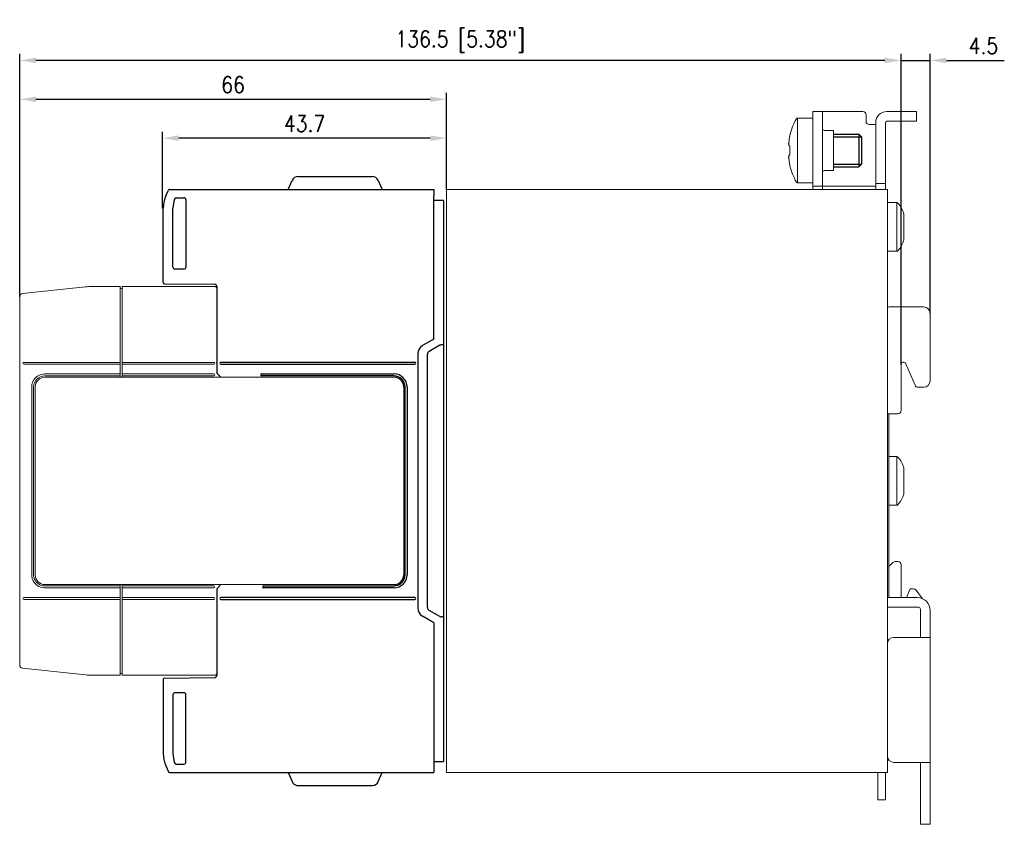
# Model space of a CAD drawing. Header units: millimetres. Extents: x -556 to 0, y -1 to 403.
# Tile 31 of 44: x -327 to -175, y 154 to 278. Entities that reach past the tile are written whole.
import ezdxf

# ---------------------------------------------------------------- set-up
doc = ezdxf.new("R2010")
doc.units = ezdxf.units.MM
doc.header["$LTSCALE"] = 3
doc.layers.get('DEFPOINTS').update_dxf_attribs({"color": 3})
doc.layers.add('0-DIM', color=3, linetype='Continuous')
doc.styles.add('ROMANS', font='romans.shx', dxfattribs={"width": 0.85})
doc.dimstyles.new('STAND01', dxfattribs={"dimtxt": 2.5, "dimasz": 2.5, "dimexe": 1, "dimexo": 0, "dimgap": 1, "dimtad": 1, "dimdec": 8, "dimdsep": 46, "dimtxsty": 'ROMANS', "dimcen": 0.09, "dimadec": 8, "dimazin": 2, "dimtp": 0.05, "dimtm": 0.05, "dimtfac": 0.6, "dimtdec": 8, "dimtmove": 0, "dimatfit": 0, "dimfxl": 1, "dimtolj": 1, "dimarcsym": 0})

# ---------------------------------------------------------------- blocks, each defined once
blk = doc.blocks.new('*D67')
at = {"layer": '0-DIM', "color": 0, "lineweight": -2}
for p, q in [((-883.2, 235.23), (-883.2, 266.7)), ((-817.3, 251.8), (-817.3, 266.7)), ((-880.7, 265.7), (-819.8, 265.7))]:
    blk.add_line(p, q, dxfattribs=at)
at = {"layer": '0-DIM', "color": 0}
for points in [[(-880.7, 266.12), (-880.7, 265.28), (-883.2, 265.7)], [(-819.8, 266.12), (-819.8, 265.28), (-817.3, 265.7)]]:
    blk.add_solid(points, dxfattribs=at)
at = {"layer": 'DEFPOINTS', "color": 0}
for p in [(-817.3, 265.7), (-817.3, 251.8), (-883.2, 235.23)]:
    blk.add_point(p, dxfattribs=at)
at = {"layer": '0-DIM', "color": 0, "insert": (-850.25, 267.95), "char_height": 2.5, "attachment_point": 5, "style": 'ROMANS'}
blk.add_mtext('\\A1;66', dxfattribs=at)
blk = doc.blocks.new('*D68')
at = {"layer": '0-DIM', "color": 0, "lineweight": -2}
for p, q in [((-861.13, 248.88), (-861.13, 260.7)), ((-817.3, 251.8), (-817.3, 260.7)), ((-819.8, 259.7), (-858.63, 259.7))]:
    blk.add_line(p, q, dxfattribs=at)
at = {"layer": '0-DIM', "color": 0}
for points in [[(-858.63, 260.12), (-858.63, 259.28), (-861.13, 259.7)], [(-819.8, 260.12), (-819.8, 259.28), (-817.3, 259.7)]]:
    blk.add_solid(points, dxfattribs=at)
at = {"layer": 'DEFPOINTS', "color": 0}
for p in [(-861.13, 259.7), (-817.3, 251.8), (-861.13, 248.88)]:
    blk.add_point(p, dxfattribs=at)
at = {"layer": '0-DIM', "color": 0, "insert": (-839.21, 261.95), "char_height": 2.5, "attachment_point": 5, "style": 'ROMANS'}
blk.add_mtext('\\A1;43.7', dxfattribs=at)
blk = doc.blocks.new('*D69')
at = {"layer": '0-DIM', "color": 0, "lineweight": -2}
for p, q in [((-747.1, 224.69), (-747.1, 272.7)), ((-742.6, 232.65), (-742.6, 272.7)), ((-749.6, 271.7), (-752.1, 271.7)), ((-747.1, 271.7), (-742.6, 271.7)), ((-740.1, 271.7), (-731.15, 271.7))]:
    blk.add_line(p, q, dxfattribs=at)
at = {"layer": '0-DIM', "color": 0}
for points in [[(-749.6, 272.12), (-749.6, 271.28), (-747.1, 271.7)], [(-740.1, 272.12), (-740.1, 271.28), (-742.6, 271.7)]]:
    blk.add_solid(points, dxfattribs=at)
at = {"layer": 'DEFPOINTS', "color": 0}
for p in [(-742.6, 271.7), (-742.6, 232.65), (-747.1, 224.69)]:
    blk.add_point(p, dxfattribs=at)
at = {"layer": '0-DIM', "color": 0, "insert": (-734.37, 273.95), "char_height": 2.5, "attachment_point": 5, "style": 'ROMANS'}
blk.add_mtext('\\A1;4.5', dxfattribs=at)
blk = doc.blocks.new('*D70')
at = {"layer": '0-DIM', "color": 0, "lineweight": -2}
for p, q in [((-883.2, 235.23), (-883.2, 272.7)), ((-747.1, 224.69), (-747.1, 272.7)), ((-749.6, 271.7), (-880.7, 271.7))]:
    blk.add_line(p, q, dxfattribs=at)
at = {"layer": '0-DIM', "color": 0}
for points in [[(-880.7, 272.12), (-880.7, 271.28), (-883.2, 271.7)], [(-749.6, 272.12), (-749.6, 271.28), (-747.1, 271.7)]]:
    blk.add_solid(points, dxfattribs=at)
at = {"layer": 'DEFPOINTS', "color": 0}
for p in [(-883.2, 271.7), (-883.2, 235.23), (-747.1, 224.69)]:
    blk.add_point(p, dxfattribs=at)
at = {"layer": '0-DIM', "color": 0, "insert": (-815.15, 274.6), "char_height": 2.5, "attachment_point": 5, "style": 'ROMANS'}
blk.add_mtext('\\A1;136.5 [5.38"]', dxfattribs=at)
blk = doc.blocks.new('RHS60-Side')
at = {"linetype": 'Continuous', "lineweight": 0, "extrusion": (-1, 6.12323e-17, 0)}
for p, q in [((58.1, 57), (56.6, 57)), ((56.6, 57), (56.6, 56)), ((58.3, 57), (58.1, 57)), ((58.1, 56), (58.1, 57)), ((58.3, 57), (64.3, 57)), ((64.8, 56.5), (64.8, 55.5)), ((68, 57), (72.1, 57)), ((72.6, 57), (72.1, 57)), ((72.6, 55.5), (72.6, 57)), ((56.6, 56), (54.22, 56)), ((54.22, 46), (54.22, 56)), ((56.6, 56), (56.6, 46.5)), ((58.1, 46.5), (58.1, 56)), ((65.3, 55), (66.1, 55)), ((66.3, 55), (66.1, 55)), ((66.3, 55.3), (66.3, 46.4)), ((67.8, 55.3), (67.8, 46.4)), ((72.1, 55.5), (68, 55.5)), ((72.1, 55.5), (72.6, 55.5)), ((53.05, 53.38), (53.05, 53.27)), ((58.4, 54.1), (59.8, 54.1)), ((59.8, 52.9), (59.8, 54.1)), ((59.8, 53.5), (59.85, 53.5)), ((52.86, 52.04), (52.87, 52.03)), ((53.05, 51.73), (52.87, 51.75)), ((53.05, 51.74), (53.05, 51)), ((59.8, 47.9), (59.8, 52.9)), ((52.87, 50.25), (53.05, 50.27)), ((53.05, 51), (53.05, 50.26)), ((52.87, 49.97), (52.86, 49.96)), ((53.05, 48.73), (53.05, 48.62)), ((58.4, 47.9), (59.8, 47.9)), ((56.6, 46), (54.22, 46)), ((56.6, 46.5), (56.6, 45.5)), ((58.1, 45.5), (58.1, 46.5)), ((66.3, 45.9), (66.3, 46.4)), ((67.8, 45.9), (66.3, 45.9)), ((66.3, 45.9), (66.3, 45.1)), ((67.8, 46.4), (67.8, 45.9)), ((67.8, 45.1), (67.8, 45.9)), ((0.5, 45), (0, 45)), ((0, -45), (0, 45)), ((67.6, 45), (0.5, 45)), ((56.6, 45.5), (58.1, 45.5)), ((56.6, 45.5), (56.6, 45.04)), ((56.6, 45.04), (56.6, 45)), ((58.1, 45.5), (58.3, 45.5)), ((58.1, 45.04), (58.1, 45.5)), ((58.1, 45), (58.1, 45.04)), ((66.1, 45.5), (58.3, 45.5)), ((66.1, 45.5), (66.3, 45.5)), ((66.3, 45.1), (66.3, 45)), ((68.1, 45), (67.6, 45)), ((67.8, 45), (67.8, 45.1)), ((68.1, -45), (68.1, 45)), ((69.56, 42.95), (68.1, 42.95)), ((69.56, 42.95), (69.56, 35.45)), ((70.65, 41.18), (70.65, 37.23)), ((69.56, 35.45), (68.1, 35.45)), ((73.7, 26.85), (68.4, 26.85)), ((74.7, 25.85), (74.7, 15.45)), ((70.2, 17.89), (70.2, 10.85)), ((72.37, 14.76), (70.96, 18.08)), ((72.84, 14.45), (73.13, 14.45)), ((73.7, 14.45), (73.13, 14.45)), ((68.1, 10.35), (69.7, 10.35)), ((68.3, 6.08), (68.3, 10.35)), ((68.3, 6.08), (68.3, -6.08)), ((69.56, 3.75), (68.3, 3.75)), ((69.56, 3.75), (69.56, -3.75)), ((70.65, 1.98), (70.65, -1.97)), ((69.56, -3.75), (68.3, -3.75)), ((68.3, -6.08), (68.3, -18)), ((68.95, -12.58), (68.3, -13.23)), ((69.7, -12.43), (69.31, -12.43)), ((70.2, -18), (70.2, -12.93)), ((71.6, -16.68), (71.07, -18)), ((72.12, -16.68), (71.6, -16.68)), ((68.1, -18), (72.7, -18)), ((72.52, -16.88), (73.54, -18.19)), ((68.1, -19.5), (72.9, -19.5)), ((73.2, -23.85), (73.2, -19.8)), ((74.7, -23.85), (74.7, -20)), ((73.1, -24.15), (69.1, -24.15)), ((74.7, -24.15), (73.1, -24.15)), ((73.2, -24.15), (73.2, -23.85)), ((74.7, -24.15), (74.7, -23.85)), ((74.7, -43.45), (74.7, -24.15)), ((69.1, -43.45), (73.1, -43.45)), ((73.1, -43.45), (74.7, -43.45)), ((73.2, -43.45), (73.2, -43.95)), ((73.2, -45.65), (73.2, -43.95)), ((74.7, -43.95), (74.7, -43.45)), ((74.7, -45.65), (74.7, -43.95)), ((0, -45), (0.5, -45)), ((0.5, -45), (67.6, -45)), ((66.6, -46.73), (66.6, -45)), ((67.6, -45), (68.1, -45)), ((67.8, -45), (67.8, -46.73)), ((66.6, -46.73), (66.6, -49.23)), ((67.8, -49.23), (67.8, -46.73)), ((73.2, -46.15), (73.2, -45.65)), ((73.2, -52.5), (73.2, -46.15)), ((74.7, -46.15), (74.7, -45.65)), ((74.7, -52.5), (74.7, -46.15)), ((66.6, -49.23), (67.8, -49.23)), ((73.2, -53), (73.2, -52.5)), ((73.2, -53), (74.7, -53)), ((74.7, -53), (74.7, -52.5))]:
    blk.add_line(p, q, dxfattribs=at)
for p, q in [((59.8, 53.5), (63.7, 53.5)), ((63.7, 53.5), (64.1, 53.1)), ((64.1, 53.1), (64.1, 48.9)), ((64.1, 48.9), (63.7, 48.5)), ((59.8, 48.5), (63.7, 48.5))]:
    blk.add_line(p, q)
at = {"color": 31}
for p, q in [((63.7, 53.5), (63.7, 48.5)), ((59.8, 53.1), (64.1, 53.1)), ((59.8, 48.9), (64.1, 48.9))]:
    blk.add_line(p, q, dxfattribs=at)
at = {"linetype": 'Continuous', "lineweight": 0}
for centre, radius, start, end in [((64.3, 56.5), 0.5, 0, 90), ((68, 55.3), 1.7, 90, 180), ((62.76, 51), 10, 150.6728, 166.2089), ((54.22, 55.8), 0.2, 90, 150.6728), ((65.3, 55.5), 0.5, 180, 270), ((68, 55.3), 0.2, 90, 180), ((58.4, 54.4), 0.3, 180, 270), ((62.76, 51), 10, 193.7911, 209.3272), ((58.4, 47.6), 0.3, 90, 180), ((54.22, 46.2), 0.2, 209.3272, 270), ((69.56, 42.75), 0.2, 42.9617, 90), ((66.78, 40.16), 4, 14.6956, 42.9617), ((66.78, 38.24), 4, 317.0383, 345.3044), ((69.56, 35.65), 0.2, 270, 317.0383), ((68.4, 26.35), 0.5, 90, 126.8699), ((73.7, 25.85), 1, 0, 90), ((73.7, 15.45), 1, 270, 0), ((69.7, 10.85), 0.5, 270, 0), ((69.56, 3.55), 0.2, 42.9617, 90), ((66.78, 0.96), 4, 14.6956, 42.9617), ((66.78, -0.96), 4, 317.0383, 345.3044), ((69.56, -3.55), 0.2, 270, 317.0383), ((69.31, -12.93), 0.5, 90, 135), ((69.7, -12.93), 0.5, 0, 90), ((72.12, -17.18), 0.5, 38, 90), ((72.7, -20), 2, 0, 90), ((72.9, -19.8), 0.3, 0, 90), ((69.1, -25.15), 1, 90, 180), ((69.1, -42.45), 1, 180, 270)]:
    blk.add_arc(centre, radius, start, end, dxfattribs=at)
for centre, major_axis, ratio, start_param, end_param in [((62.76, 51), (-0.37, -9.99), 0.997261, 4.520641, 4.62451), ((62.79, 51.22), (-9.89, 1.47), 0.703233, 0.082109, 0.085595), ((62.79, 51.22), (-9.89, 1.47), 0.703233, 0.122706, 0.126191), ((62.76, 51.01), (9.97, -0.74), 0.002739, 2.912905, 3.016774), ((62.79, 50.78), (-9.89, -1.47), 0.703233, 6.156994, 6.16048), ((62.76, 50.99), (9.97, 0.74), 0.002739, 3.266411, 3.370281), ((62.79, 50.78), (-9.89, -1.47), 0.703233, 6.19759, 6.201076), ((62.76, 51), (0.37, -9.99), 0.997261, 4.800268, 4.904137), ((70.6, 17.89), (0, 0.439), 0.91129, 5.147727, 7.853982), ((72.84, 14.95), (-0.509, 0), 0.982151, 0.394457, 1.570796)]:
    blk.add_ellipse(centre, major_axis=major_axis, ratio=ratio, start_param=start_param, end_param=end_param, dxfattribs=at)
for points, knots in [([(52.88, 52.09), (52.88, 52.09), (52.88, 52.09), (52.88, 52.07), (52.87, 52.05), (52.87, 52.01), (52.86, 51.98), (52.86, 51.96), (52.86, 51.94), (52.86, 51.91), (52.85, 51.86), (52.85, 51.84), (52.85, 51.83), (52.85, 51.83), (52.85, 51.83)], [-0.139819, -0.139819, -0.139819, -0.139819, -0.1397852, -0.1397852, -0.0698926, -0.0698926, 0, 0, 0, 0.0698491, 0.0698491, 0.1396983, 0.1396983, 0.1397319, 0.1397319, 0.1397319, 0.1397319]), ([(52.85, 52.09), (52.85, 52.09), (52.85, 52.09), (52.85, 52.07), (52.85, 52.06), (52.86, 52.04), (52.86, 52.04), (52.86, 52.04), (52.86, 52.04), (52.87, 52.04), (52.87, 52.06), (52.88, 52.07), (52.88, 52.09)], [-0.1397319, -0.1397319, -0.1397319, -0.1397319, -0.1396983, -0.1396983, -0.0698491, -0.0698491, 0, 0, 0, 0.0699096, 0.0699096, 0.1398192, 0.1398192, 0.1398192, 0.1398192]), ([(52.87, 52.24), (52.86, 52.22), (52.86, 52.2), (52.86, 52.17), (52.86, 52.15), (52.86, 52.13), (52.86, 52.11), (52.86, 52.11), (52.86, 52.11)], [-0.0699293, -0.0699293, -0.0699293, -0.0699293, 0, 0, 0, 0.0698816, 0.0698816, 0.069893, 0.069893, 0.069893, 0.069893]), ([(52.86, 51.8), (52.86, 51.8), (52.86, 51.8), (52.86, 51.79), (52.86, 51.77), (52.86, 51.76), (52.86, 51.75), (52.86, 51.75), (52.87, 51.75)], [-0.069893, -0.069893, -0.069893, -0.069893, -0.0698816, -0.0698816, 0, 0, 0, 0.0699293, 0.0699293, 0.0699293, 0.0699293]), ([(52.87, 50.25), (52.86, 50.25), (52.86, 50.25), (52.86, 50.24), (52.86, 50.23), (52.86, 50.21), (52.86, 50.2), (52.86, 50.2), (52.86, 50.2)], [-0.0699293, -0.0699293, -0.0699293, -0.0699293, 0, 0, 0, 0.0698803, 0.0698803, 0.069893, 0.069893, 0.069893, 0.069893]), ([(52.85, 50.17), (52.85, 50.17), (52.85, 50.17), (52.85, 50.16), (52.85, 50.14), (52.86, 50.09), (52.86, 50.06), (52.86, 50.04), (52.86, 50.02), (52.87, 49.99), (52.87, 49.95), (52.88, 49.93), (52.88, 49.91), (52.88, 49.91), (52.88, 49.91)], [-0.1397319, -0.1397319, -0.1397319, -0.1397319, -0.1396983, -0.1396983, -0.0698491, -0.0698491, 0, 0, 0, 0.0698926, 0.0698926, 0.1397852, 0.1397852, 0.139819, 0.139819, 0.139819, 0.139819]), ([(52.88, 49.91), (52.88, 49.91), (52.88, 49.91), (52.88, 49.93), (52.87, 49.94), (52.87, 49.96), (52.86, 49.96), (52.86, 49.96), (52.86, 49.96), (52.86, 49.96), (52.85, 49.94), (52.85, 49.93), (52.85, 49.91)], [-0.139819, -0.139819, -0.139819, -0.139819, -0.1397852, -0.1397852, -0.0698926, -0.0698926, 0, 0, 0, 0.069866, 0.069866, 0.1397321, 0.1397321, 0.1397321, 0.1397321]), ([(52.86, 49.89), (52.86, 49.89), (52.86, 49.89), (52.86, 49.87), (52.86, 49.85), (52.86, 49.83), (52.86, 49.8), (52.86, 49.78), (52.87, 49.76)], [-0.069893, -0.069893, -0.069893, -0.069893, -0.0698816, -0.0698816, 0, 0, 0, 0.0699293, 0.0699293, 0.0699293, 0.0699293])]:
    blk.add_open_spline(points, degree=3, knots=knots, dxfattribs=at)
blk = doc.blocks.new('CGI0995-02')
at = {"extrusion": (-1, 3.67394e-16, 2.22045e-16)}
for p, q in [((-285.73, 251.8), (-285.13966966, 253.19073113)), ((-284.21916481, 253.8), (-272.74083519, 253.8)), ((-271.82033034, 253.19073113), (-271.23, 251.8)), ((-304.57235408, 250.87814623), (-304.23277423, 251.67814623)), ((-304.04867325, 251.8), (-263.23, 251.8)), ((-263.23, 251.8), (-263.23, 250.8)), ((-304.67227184, 250.64275473), (-304.57235408, 250.87814623)), ((-303.01865475, 250.5), (-301.83, 250.5)), ((-301.53, 250.2), (-301.53, 239.8)), ((-263.23, 228.7), (-263.23, 250.8)), ((-261.73, 250.1), (-263.23, 250.09214595)), ((-261.73, 250.1), (-261.73, 163.5)), ((-305.03, 237.4202589), (-305.03, 248.88446465)), ((-303.53, 239.8), (-303.53, 248.88446465)), ((-301.83, 239.5), (-303.23, 239.5)), ((-304.83174531, 237.22026652), (-297.07738204, 237.15259521)), ((-296.78, 236.85260664), (-296.78, 225.15)), ((-263.23, 228.7), (-264.98, 227.68963703)), ((-262.3419847, 227.72661807), (-263.98, 226.7809095)), ((-261.73, 227.8), (-262.1007109, 227.79352922)), ((-296.78, 224.95), (-296.78, 225.15)), ((-266.18, 225.1), (-296.13007615, 225.1)), ((-265.73, 226.39059892), (-265.73, 187.20940108)), ((-264.23, 187.25210321), (-264.23, 226.34789679)), ((-296.78, 224.95), (-296.78, 223.45)), ((-296.78, 223.64984767), (-296.77987368, 223.64971913)), ((-296.13007615, 224.8), (-266.18, 224.8)), ((-296.78, 223.45), (-296.14124678, 222.80000001)), ((-289.83, 223.3), (-269.37999998, 223.29999998)), ((-269.37999998, 222.99999998), (-289.83, 223)), ((-267.88, 221.30000001), (-267.88, 192.30000001)), ((-267.68, 192.30000001), (-267.68, 221.3)), ((-267.38, 221.3), (-267.38, 192.30000001)), ((-296.14124677, 190.80000001), (-296.78, 190.15)), ((-296.78, 190.15), (-296.78, 188.65)), ((-289.53, 190.6), (-269.38, 190.6)), ((-269.38, 190.3), (-289.53, 190.3)), ((-296.78, 188.65), (-296.78, 188.45)), ((-266.18, 188.8), (-296.13007615, 188.8)), ((-296.78, 188.45), (-296.78, 176.74739336)), ((-296.13007615, 188.5), (-266.18, 188.5)), ((-263.23, 184.9), (-264.98, 185.91036297)), ((-262.3419847, 185.87338193), (-263.98, 186.8190905)), ((-261.73, 185.8), (-262.1007109, 185.80647078)), ((-263.23, 184.9), (-263.23, 162.8)), ((-263.23, 163.50785405), (-261.73, 163.5)), ((-263.23, 162.8), (-263.23, 161.8)), ((-289.98, 161.8), (-263.23, 161.8)), ((-285.73, 161.8), (-285.13966966, 160.40926887)), ((-271.82033034, 160.40926887), (-271.23, 161.8)), ((-284.21916481, 159.8), (-272.74083519, 159.8))]:
    blk.add_line(p, q, dxfattribs=at)
at = {"linetype": 'Continuous', "lineweight": 0, "extrusion": (-1, 3.44509e-16, 0)}
blk.add_line((-261.3, 251.8), (-261.3, 161.8), dxfattribs=at)
at = {"linetype": 'Continuous', "lineweight": 0, "extrusion": (-1, 2.83277e-16, 2.22045e-16)}
for p, q in [((-326.75226423, 235.72244361), (-317.02120684, 236.74521895)), ((-311.7, 236.8), (-315.97592221, 236.8)), ((-311.7, 236.6), (-311.7, 236.8)), ((-311.7, 225.1), (-311.7, 236.6)), ((-311.4, 236.5), (-311.7, 236.5)), ((-311.4, 236.8), (-311.4, 236.6)), ((-297.08, 236.8), (-311.4, 236.8)), ((-311.4, 236.6), (-311.4, 225.1)), ((-327.2, 235.22518266), (-327.2, 178.37481734)), ((-326.55, 225.1), (-311.7, 225.1)), ((-311.7, 224.8), (-311.7, 225.1)), ((-311.4, 224.8), (-311.4, 225.1)), ((-311.4, 225.1), (-297.23, 225.1)), ((-311.7, 224.8), (-326.55, 224.8)), ((-311.7, 223.29999999), (-311.7, 224.8)), ((-311.4, 224.8), (-311.4, 223.3)), ((-297.23, 224.8), (-311.4, 224.8)), ((-311.7, 223.29999999), (-323.35000002, 223.29999998)), ((-323.35000002, 222.99999998), (-311.7, 222.99999999)), ((-323.3, 222.8), (-269.37986367, 222.8)), ((-311.7, 222.99999999), (-311.7, 223.29999999)), ((-311.7, 222.8), (-311.7, 222.99999999)), ((-311.4, 223), (-311.4, 223.3)), ((-311.4, 223.3), (-297.23, 223.3)), ((-311.4, 223), (-311.4, 222.8)), ((-297.23, 223), (-311.4, 223)), ((-325.35, 221.3), (-325.35, 192.30000001)), ((-325.05, 192.30000001), (-325.05, 221.3)), ((-324.8, 192.3), (-324.8, 221.3)), ((-311.7, 190.6), (-323.35, 190.6)), ((-323.35, 190.3), (-311.7, 190.3)), ((-269.38, 190.80000001), (-323.3, 190.8)), ((-311.7, 190.6), (-311.7, 190.8)), ((-311.7, 190.3), (-311.7, 190.6)), ((-311.7, 188.8), (-311.7, 190.3)), ((-311.4, 190.8), (-311.4, 190.6)), ((-311.4, 190.6), (-297.23, 190.59999998)), ((-311.4, 190.3), (-311.4, 190.6)), ((-297.23, 190.29999998), (-311.4, 190.3)), ((-311.4, 190.3), (-311.4, 188.8)), ((-311.7, 188.8), (-326.55, 188.8)), ((-311.7, 188.5), (-311.7, 188.8)), ((-311.4, 188.8), (-297.23, 188.8)), ((-311.4, 188.5), (-311.4, 188.8)), ((-326.55, 188.5), (-311.7, 188.5)), ((-311.7, 188.5), (-311.7, 177)), ((-297.23, 188.5), (-311.4, 188.5)), ((-311.4, 177), (-311.4, 188.5)), ((-326.75226423, 177.87755639), (-317.02120684, 176.85478105)), ((-315.97592221, 176.8), (-311.7, 176.8)), ((-311.7, 177.1), (-311.4, 177.1)), ((-311.7, 176.8), (-311.7, 177)), ((-311.4, 177), (-311.4, 176.8)), ((-311.4, 176.8), (-297.08, 176.8))]:
    blk.add_line(p, q, dxfattribs=at)
at = {"extrusion": (-1, -3.67394e-16, 2.22045e-16)}
for p, q in [((-304.83174531, 176.37973348), (-297.07738204, 176.44740479)), ((-305.03, 176.1797411), (-305.03, 164.71553535)), ((-303.53, 173.8), (-303.53, 164.71553535)), ((-301.83, 174.1), (-303.23, 174.1)), ((-301.53, 163.4), (-301.53, 173.8)), ((-304.67227184, 162.95724527), (-304.57235408, 162.72185377)), ((-304.57235408, 162.72185377), (-304.23277423, 161.92185377)), ((-303.01865475, 163.1), (-301.83, 163.1)), ((-304.04867325, 161.8), (-263.23, 161.8))]:
    blk.add_line(p, q, dxfattribs=at)
for centre, radius, start, end in [((-284.21916481, 252.8), 1, 90, 157), ((-272.74083519, 252.8), 1, 23, 90), ((-304.04867325, 251.6), 0.2, 90, 157), ((-300.53, 248.88446465), 4.5, 157, 180), ((-299.03, 248.88446465), 4.5, 161.7464467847, 180), ((-303.01865475, 250.2), 0.3, 90, 161.7464467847), ((-301.83, 250.2), 0.3, 0, 90), ((-303.23, 239.8), 0.3, 180, 270), ((-301.83, 239.8), 0.3, 270, 0), ((-304.83, 237.4202589), 0.2, 180, 269.5), ((-297.08, 236.85260664), 0.3, 0, 89.5), ((-264.23, 226.39059892), 1.5, 120, 180), ((-263.73, 226.34789679), 0.5, 120, 180), ((-262.0919847, 227.29360537), 0.5, 91, 120), ((-296.13007615, 224.95), 0.15, 90, 270), ((-266.18, 224.95), 0.15, 270, 90), ((-289.83, 223.15), 0.15, 89.9999999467, 269.9999999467), ((-269.38, 221.30000001), 1.5, 0, 90), ((-269.37999998, 221.3), 1.99999998, 0, 90.0000000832), ((-269.37999998, 221.3), 1.69999998, 0, 90.0000000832), ((-269.38, 192.30000001), 1.5, 270, 0), ((-269.38, 192.3), 1.7, 270, 0.000000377), ((-269.38, 192.3), 2, 270, 0.000000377), ((-289.53, 190.45), 0.15, 90, 270), ((-296.13007615, 188.65), 0.15, 90, 270), ((-266.18, 188.65), 0.15, 270, 90), ((-264.23, 187.20940108), 1.5, 180, 240), ((-263.73, 187.25210321), 0.5, 180, 240), ((-262.0919847, 186.30639463), 0.5, 240, 269), ((-297.08, 176.74739336), 0.3, 270.5, 0), ((-304.83, 176.1797411), 0.2, 90.5, 180), ((-303.23, 173.8), 0.3, 90, 180), ((-301.83, 173.8), 0.3, 0, 90), ((-300.53, 164.71553535), 4.5, 180, 203), ((-299.03, 164.71553535), 4.5, 180, 198.2535532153), ((-303.01865475, 163.4), 0.3, 198.2535532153, 270), ((-301.83, 163.4), 0.3, 270, 0), ((-304.04867325, 162), 0.2, 203, 270), ((-284.21916481, 160.8), 1, 203, 234.7818977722), ((-284.21916481, 160.8), 1, 234.7818977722, 260.7446228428), ((-284.21916481, 160.8), 1, 260.7446228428, 270), ((-272.74083519, 160.8), 1, 270, 272.3173785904), ((-272.74083519, 160.8), 1, 272.3173785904, 337)]:
    blk.add_arc(centre, radius, start, end)
at = {"linetype": 'Continuous', "lineweight": 0}
for centre, radius, start, end in [((-326.7, 235.22518266), 0.5, 96, 180), ((-315.97592221, 226.8), 10, 90, 96), ((-326.55, 224.95), 0.15, 90, 270), ((-297.23, 224.95000001), 0.15, 270, 90), ((-323.35000002, 221.3), 1.99999998, 154.849336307, 179.9999999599), ((-323.35000002, 221.3), 1.99999998, 150.3324407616, 154.849336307), ((-323.35000002, 221.3), 1.99999998, 143.130101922, 150.3324407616), ((-323.35000002, 221.3), 1.69999998, 149.9999996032, 179.9999999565), ((-323.35000002, 221.3), 1.99999998, 89.9999999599, 143.130101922), ((-323.35000002, 221.3), 1.69999998, 144.3865483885, 149.9999996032), ((-323.3, 221.3), 1.5, 90, 180), ((-323.35000002, 221.3), 1.69999998, 135.09912718, 144.3865483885), ((-323.35000002, 221.3), 1.69999998, 89.9999999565, 135.09912718), ((-297.23, 223.14999999), 0.15, 270, 90), ((-323.34999999, 192.30000001), 2.00000001, 180, 197.4576034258), ((-323.34999999, 192.30000001), 2.00000001, 197.4576034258, 270), ((-323.34999999, 192.30000001), 1.70000001, 180, 200.6673168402), ((-323.34999999, 192.30000001), 1.70000001, 200.6673168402, 270), ((-323.3, 192.3), 1.5, 180, 270), ((-297.23, 190.45000001), 0.15, 270, 90), ((-326.55, 188.65), 0.15, 90, 270), ((-297.23, 188.65), 0.15, 270, 90), ((-326.7, 178.37481734), 0.5, 180, 264), ((-315.97592221, 186.8), 10, 264, 270)]:
    blk.add_arc(centre, radius, start, end, dxfattribs=at)
blk.add_ellipse((-296.58, 223.3706315), major_axis=(-0.17787714, 0.34614489), ratio=0.2641423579, start_param=0.4747966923, end_param=0.5103402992)
for points, knots in [([(-297.08, 236.8), (-297.04861078, 236.8), (-297.01450568, 236.79483327), (-296.94861996, 236.77194754), (-296.91682772, 236.75422286), (-296.87094092, 236.71649413), (-296.85201238, 236.69696605), (-296.81968035, 236.65168278), (-296.80630564, 236.62587546), (-296.79715729, 236.6)], [0, 0, 0, 0, 0.12156993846, 0.12156993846, 0.24313987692, 0.24313987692, 0.32547509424, 0.32547509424, 0.40781031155, 0.40781031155, 0.40781031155, 0.40781031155]), ([(-296.79715729, 177), (-296.80630564, 176.97412454), (-296.81968035, 176.94831722), (-296.85201238, 176.90303395), (-296.87094092, 176.88350587), (-296.91682772, 176.84577714), (-296.94861996, 176.82805246), (-297.01450568, 176.80516673), (-297.04861078, 176.8), (-297.08, 176.8)], [1.01821852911, 1.01821852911, 1.01821852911, 1.01821852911, 1.10055374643, 1.10055374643, 1.18288896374, 1.18288896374, 1.30445890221, 1.30445890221, 1.42602884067, 1.42602884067, 1.42602884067, 1.42602884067])]:
    blk.add_open_spline(points, degree=3, knots=knots, dxfattribs=at)
blk.add_blockref('RHS60-Side', (-261.3, 206.8))
at = {"layer": '0-DIM'}
for base, p1, p2, text, override, picture, middle in [((-327.2, 271.7), (-191.1, 224.69199353), (-327.2, 235.22518266), '136.5 [5.38"]', {"dimdec": 0}, '*D70', (-259.15, 274.60476191)), ((-305.13, 259.7), (-261.3, 251.8), (-305.13, 248.88446465), '43.7', {"dimdec": 1, "dimrnd": 0.5}, '*D68', (-283.215, 261.95))]:
    dim = blk.add_linear_dim(base=base, p1=p1, p2=p2, angle=180, text=text, dimstyle='STAND01', override=override, dxfattribs=at)
    dim.commit()
    dim.dimension.update_dxf_attribs({"geometry": picture, "text_midpoint": middle, "insert": (556, 0)})
dim = blk.add_linear_dim(base=(-186.6, 271.7), p1=(-191.1, 224.69199353), p2=(-186.6, 232.65), angle=180, dimstyle='STAND01', dxfattribs=at)
dim.commit()
dim.dimension.update_dxf_attribs({"geometry": '*D69', "text_midpoint": (-178.37380952, 273.95), "insert": (556, 0)})
dim = blk.add_linear_dim(base=(-261.3, 265.7), p1=(-327.2, 235.22518266), p2=(-261.3, 251.8), angle=180, dimstyle='STAND01', override={"dimdec": 0, "dimrnd": 0.1}, dxfattribs=at)
dim.commit()
dim.dimension.update_dxf_attribs({"geometry": '*D67', "text_midpoint": (-294.25, 267.95), "insert": (556, 0)})

msp = doc.modelspace()

# ---------------------------------------------------------------- block references
msp.add_blockref('CGI0995-02', (0, 0))

doc.saveas('drawing.dxf')
